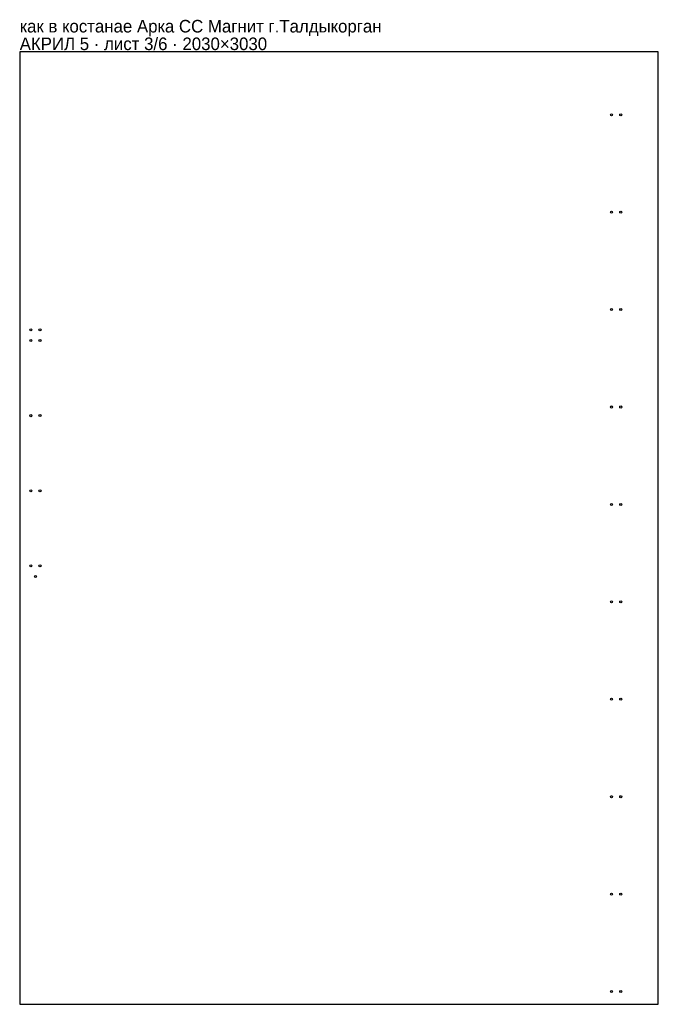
# Model space of a CAD drawing. Header units: millimetres. Extents: x 0 to 2030, y 0 to 3132.
import ezdxf

# ---------------------------------------------------------------- set-up
doc = ezdxf.new("R2010")
doc.units = ezdxf.units.MM
doc.layers.add('INFO', color=7, linetype='Continuous')

msp = doc.modelspace()

# ---------------------------------------------------------------- linework, layer by layer
msp.add_lwpolyline([(0, 0), (2030, 0), (2030, 3030), (0, 3030)], close=True)
for centre in [(1881.499566, 2829.400156), (1910.499566, 2829.400156), (1881.499566, 2519.533156), (1910.499566, 2519.533156), (1881.499566, 2209.666156), (1910.499566, 2209.666156), (35.5172, 2145.2188), (64.5172, 2145.2188), (35.5352, 2111.1468), (64.5002, 2111.3688), (1881.499566, 1899.800156), (1910.499566, 1899.800156), (35.5352, 1872.1948), (64.5002, 1872.4358), (35.5352, 1633.2428), (64.5002, 1633.5028), (1881.499566, 1589.933156), (1910.499566, 1589.933156), (35.5352, 1394.2898), (64.5002, 1394.5688), (50.0002, 1360.4848), (1881.499566, 1280.066156), (1910.499566, 1280.066156), (1881.499566, 970.200156), (1910.499566, 970.200156), (1881.499566, 660.333156), (1910.499566, 660.333156), (1881.499566, 350.466156), (1910.499566, 350.466156), (1881.499566, 40.600156), (1910.499566, 40.600156)]:
    msp.add_circle(centre, 3.25)

# ---------------------------------------------------------------- texts
at = {"layer": 'INFO'}
for s, p in [('как в костанае Арка СС Магнит г.Талдыкорган', (0, 3091)), ('АКРИЛ 5 · лист 3/6 · 2030×3030', (0, 3035))]:
    msp.add_text(s, height=40, dxfattribs=at).set_placement(p)

doc.saveas('drawing.dxf')
